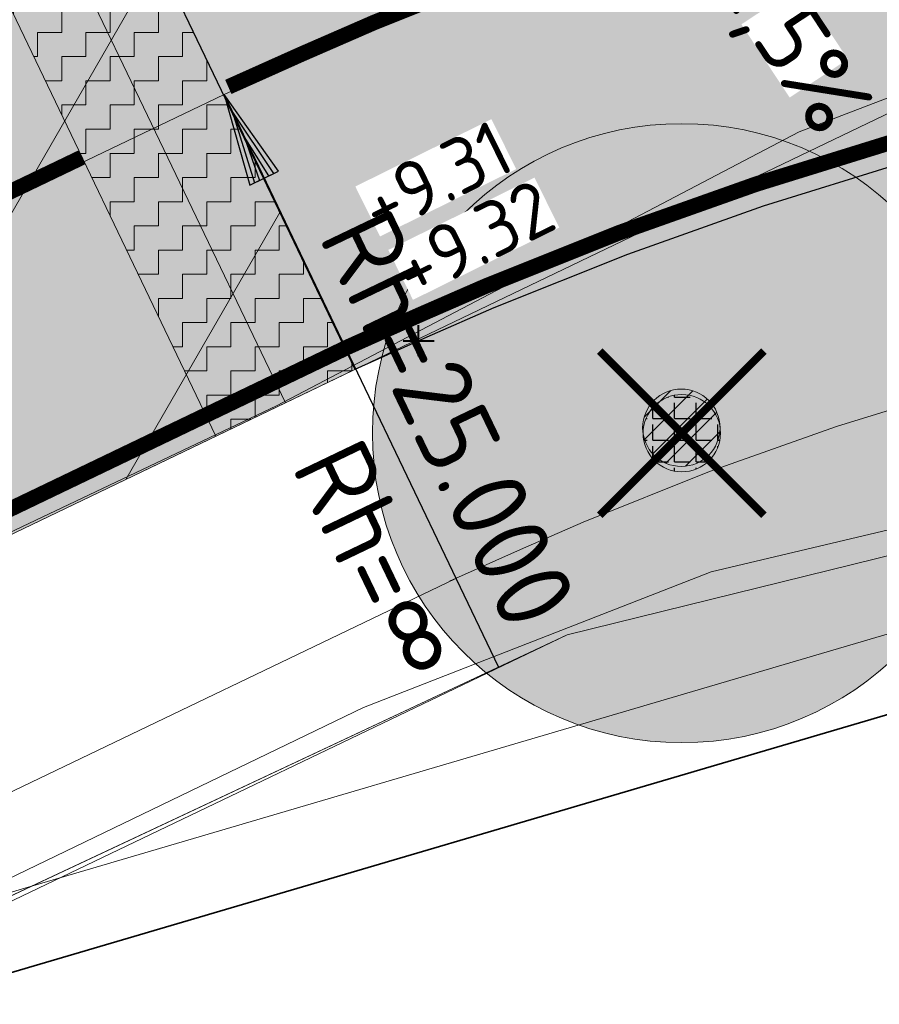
# Model space of a CAD drawing. Header units: metres. Extents: x 163543 to 168130, y 402678 to 405437.
# Tile 127 of 256: x 164762.7 to 164768.25, y 403542.16 to 403548.52. Entities that reach past the tile are written whole.
import ezdxf

# ---------------------------------------------------------------- set-up
doc = ezdxf.new("R2010")
doc.units = ezdxf.units.M
doc.linetypes.add('X-CA190022.004-UO-ALM_Assen$0$AM-AS', pattern=[16, 10, -2, 2, -2])
doc.linetypes.add('X-CA190022.004-UO-DWM_Snelfietsroute$0$2-1', pattern=[6, 2, -1, 2, -1])
doc.layers.get('0').update_dxf_attribs({"lineweight": 25})
for name, color, linetype, lineweight in [('X-CA190022.004-UO-ALM_Assen$0$N-WE-AM-AS_WEG-G', 10, 'X-CA190022.004-UO-ALM_Assen$0$AM-AS', 25), ('X-CA190022.004-UO-ALM_Assen$0$N-WE-AM-TANGENTPUNT-T25', 7, 'Continuous', 25), ('X-CA190022.004-UO-ARC_Arcering$0$N-WE-VH-VERHARDINGS_DEKLAAGVERVANGING-A', 250, 'Continuous', 20), ('X-CA190022.004-UO-ARC_Arcering$0$V-WE-VH-VERHARDING_ASFALT-A-FREESVAK', 252, 'Continuous', 18), ('X-CA190022.004-UO-BGT_Ondergrond$0$GE_201_SHDHek_Lijn_GEM', 253, 'X-CA190022.004-UO-BGT_Ondergrond$0$Hekwerk', 9), ('X-CA190022.004-UO-BGT_Ondergrond$0$GE_316_WGDFietspad_Vlak_GEM', 253, 'Continuous', 9), ('X-CA190022.004-UO-BGT_Ondergrond$0$GE_367_OWGBerm_groenvoorziening_grasenk_GEM', 253, 'Continuous', 9), ('X-CA190022.004-UO-BGT_Ondergrond$0$GE_401_OTDErf_Vlak_GEM', 253, 'Continuous', 9), ('X-CA190022.004-UO-DTM inmeting_v0.1$0$B-WE-GR-BOOM-S', 246, 'Continuous', 0), ('X-CA190022.004-UO-DTM inmeting_v0.1$0$B-WE-IE-TERREINAFSCHEIDING_KUNSTMATIG_RASTERHEKWERK-G', 246, 'X-CA190022.004-UO-DTM inmeting_v0.1$0$IE-TERREINAFSCHEIDING-KUNSTMATIG-OPEN', 0), ('X-CA190022.004-UO-DTM inmeting_v0.1$0$B-WE-VH-VERHARDING_ASFALT-G', 246, 'Continuous', 0), ('X-CA190022.004-UO-DWM_Beplanting$0$B-WE-GR-BOOM-S AFKOMSTIG UIT BGT', 252, 'Continuous', 0), ('X-CA190022.004-UO-DWM_Snelfietsroute$0$B-WE-VH-KANTVERHARDING-G', 214, 'Continuous', 18), ('X-CA190022.004-UO-DWM_Snelfietsroute$0$N-WE-GW-BERM-G', 90, 'Continuous', 18), ('X-CA190022.004-UO-DWM_Snelfietsroute$0$N-WE-VH-KANTVERHARDING-G', 210, 'Continuous', 25), ('X-CA190022.004-UO-DWM_Snelfietsroute$0$N-WE-VH-VERHARDINGS_DEKLAAGVERVANGING-A', 250, 'Continuous', 9), ('X-CA190022.004-UO-DWM_Snelfietsroute$0$N-WE-VW-MARKERING_LANGS_STREEP_21-G', 7, 'X-CA190022.004-UO-DWM_Snelfietsroute$0$2-1', 35), ('X-CA190022.004-UO-DWM_Snelfietsroute$0$N-WE-VW-MARKERING_LANGS_STREEP_DOORGETROKKEN_010-G', 7, 'Continuous', 0), ('X-CA190022.004-UO-DWM_Snelfietsroute$0$V-WE-VH-VERHARDING_ASFALT-FREESVAK', 7, 'Continuous', 18), ('X-CA190022.004-UO-DWM_Snelfietsroute$0$V-WE-VH-VERHARDING_ASFALT_ZAAGSNEDE-G', 1, 'X-CA190022.004-UO-DWM_Snelfietsroute$0$VH-ZAAGSNEDE', 25), ('X-CA190022.004-UO-GZM_Werkgrens_v0.2$0$N-WE-KG-GRENS_SYSTEEMGRENS-G', 7, 'X-CA190022.004-UO-GZM_Werkgrens_v0.2$0$KG-OG', 35), ('X-CA190022.004-UO-KAD_Percelen$0$B-WE-KG-GRENS_PERCEEL-GV', 150, 'Continuous', 9), ('X-CA190022.004-UO-TXT_Hoogtes$0$X-XX-AL-T25', 7, 'Continuous', 25), ('X-CA190022.004-UO-TXT_Tekst 1op200$0$N-WE-VH-VERKANTING-G', 7, 'Continuous', 35), ('X-CA190022.004-UO-TXT_Tekst 1op200$0$N-WE-VH-VERKANTING-T18', 7, 'Continuous', 18)]:
    doc.layers.add(name, color=color, linetype=linetype, lineweight=lineweight)
doc.layers.add('X-CA190022.004-UO-ARC_Arcering$0$N-GV-GR-GRAS-A-200 GRASMENGSEL M1', color=62, linetype='Continuous', lineweight=18, transparency=0.5)
doc.layers.add('X-CA190022.004-UO-ARC_Arcering$0$N-WE-VH-VERHARDING_ASFALT_ROOD-A', color=232, linetype='Continuous', lineweight=0, transparency=0.5)
for name, color, linetype in [('X-CA190022.004-UO-DWM_Beplanting$0$B-WE-GR-BOOM-S AFKOMSTIG UIT BOMENBESTAND GEMEENTE', 252, 'Continuous'), ('X-CA190022.004-UO-DWM_Beplanting$0$N-GV-GR-GRAS-A-200', 7, 'Continuous'), ('X-CA190022.004-UO-DWM_Beplanting$0$V-WE-GR-BOOM-S', 1, 'Continuous'), ('X-CA190022.004-UO-TXT_Hoogtes$0$C3D-SURFACE_TINSURFACE_LABELING-BESTAAND', 252, 'Continuous'), ('X-CA190022.004-UO-TXT_Hoogtes$0$C3D-SURFACE_TINSURFACE_LABELING-NIEUW', 7, 'Continuous')]:
    doc.layers.add(name, color=color, linetype=linetype)
doc.layers.add('X-CA190022.004-UO-TXT_Hoogtes$0$C3D-ASSEMBLY_MARKER', color=7, linetype='Continuous', lineweight=35, plot=False)
doc.styles.add('NLCS-ISO', font='NLCS-ISO.ttf')
doc.styles.add('X-CA190022.004-UO-ALM_Assen$0$NLCS-ISO', font='NLCS-ISO.ttf')
doc.styles.add('X-CA190022.004-UO-TXT_Tekst 1op200$0$NLCS-ISO-M500-T18', font='NLCS-ISO.ttf', dxfattribs={"height": 0.9})
doc.linetypes.add('X-CA190022.004-UO-BGT_Ondergrond$0$Hekwerk', pattern='A,5,-1.5,[2,dgnlstyle-Veghel.shx,S=0.007937,R=0,X=0,Y=0],-1.5', length=8)
doc.linetypes.add('X-CA190022.004-UO-DTM inmeting_v0.1$0$IE-TERREINAFSCHEIDING-KUNSTMATIG-OPEN', pattern='A,7,-1.5,[67,NLCS.SHX,S=0.75,R=0,X=0,Y=0],-1.5', length=10)
doc.linetypes.add('X-CA190022.004-UO-DWM_Snelfietsroute$0$VH-ZAAGSNEDE', pattern='A,1e-05,-2.54,[181,NLCS.SHX,S=2.54,R=0,X=-2.54,Y=0],-5.08,[181,NLCS.SHX,S=2.54,R=180,X=2.54,Y=0],-2.54', length=10.16001)
doc.linetypes.add('X-CA190022.004-UO-GZM_Werkgrens_v0.2$0$KG-OG', pattern='A,5.5,-1.5,[2,NLCS.SHX,S=0.5,R=0,X=0,Y=0],-1.5', length=8.5)
pattern_1 = [(0, (0, 0), (0.15625, 0.15625), [0.15625, -0.15625]), (90, (0.15625, 0), (-0.15625, 0.15625), [0.15625, -0.15625])]

# ---------------------------------------------------------------- blocks, each defined once
blk = doc.blocks.new('X-CA190022.004-UO-DTM inmeting_v0.1$0$boom')
h = blk.add_hatch()
h.set_pattern_fill('ANSI31', color=256, scale=0.13)
h.paths.add_polyline_path([(-1, 0, 1), (1, 0, 1)])
blk.add_circle((0, 0), 1)
blk = doc.blocks.new('X-CA190022.004-UO-DWM_Beplanting$0$SGR-BOOM_01-SO')
at = {"linetype": 'ByBlock', "lineweight": 18}
h = blk.add_hatch(color=0, dxfattribs=at)
h.dxf.hatch_style = 1
edge = h.paths.add_edge_path()
edge.add_arc((0, 0), 0.25, 0, 360)
at = {"color": 0, "linetype": 'ByBlock', "lineweight": 18}
for radius in [2, 0.25]:
    blk.add_circle((0, 0), radius, dxfattribs=at)
blk = doc.blocks.new('X-CA190022.004-UO-DWM_Beplanting$0$IMGEOBoom')
at = {"transparency": 33554457}
h = blk.add_hatch(color=256, dxfattribs=at)
h.dxf.hatch_style = 1
edge = h.paths.add_edge_path()
edge.add_arc((0, 0), 100, 0, 360)
edge = h.paths.add_edge_path(flags=17)
edge.add_arc((0, 0), 12.5, 0, 360)
h = blk.add_hatch()
h.set_pattern_fill('ANGLE', color=256)
h.set_pattern_definition([(0, (0, 0), (0, 6.985), [5.08, -1.905]), (90, (0, 0), (-6.985, 4e-16), [5.08, -1.905])])
edge = h.paths.add_edge_path(flags=17)
edge.add_arc((0, 0), 12.5, 0, 360)
at = {"layer": 'X-CA190022.004-UO-DWM_Beplanting$0$N-GV-GR-GRAS-A-200'}
h = blk.add_hatch(color=256, dxfattribs=at)
h.dxf.hatch_style = 1
edge = h.paths.add_edge_path(flags=17)
edge.add_arc((0, 0), 12.5, 0, 360)
at = {"xscale": 50, "yscale": 50, "zscale": 50}
blk.add_blockref('X-CA190022.004-UO-DWM_Beplanting$0$SGR-BOOM_01-SO', (0, 0), dxfattribs=at)
blk = doc.blocks.new('X-CA190022.004-UO-DWM_Beplanting$0$Te verwijderen boom')
at = {"ltscale": 0.1, "const_width": 0.05, "flags": 128}
for points in [[(-0.5303, 0.5303), (0.5303, -0.5303)], [(0.5303, 0.5303), (-0.5303, -0.5303)]]:
    blk.add_lwpolyline(points, dxfattribs=at)
blk = doc.blocks.new('*U211')
at = {"layer": 'X-CA190022.004-UO-TXT_Hoogtes$0$C3D-ASSEMBLY_MARKER', "color": 7, "linetype": 'Continuous', "lineweight": 40}
for p, q in [((164765.276, 403546.3453, 9.3241), (164765.276, 403546.5453, 9.3241)), ((164765.176, 403546.4453, 9.3241), (164765.376, 403546.4453, 9.3241))]:
    blk.add_line(p, q, dxfattribs=at)
at = {"layer": 'X-CA190022.004-UO-TXT_Hoogtes$0$X-XX-AL-T25', "color": 7, "linetype": 'Continuous', "lineweight": 25, "insert": (164765.6321, 403547.1045, 9.3241), "char_height": 0.36, "width": 1.05444, "attachment_point": 5, "rotation": 26.3178, "style": 'NLCS-ISO', "bg_fill": 3, "box_fill_scale": 1, "bg_fill_color": 256, "bg_fill_true_color": 13158600, "bg_fill_transparency": 0}
blk.add_mtext('{\\fNLCS-ISO|b0|i0|c0|p10;+9.32}', dxfattribs=at)
blk = doc.blocks.new('*U213')
at = {"layer": 'X-CA190022.004-UO-TXT_Hoogtes$0$X-XX-AL-T25', "color": 252, "linetype": 'Continuous', "lineweight": 25, "insert": (164765.3865, 403547.4983, 9.3107), "char_height": 0.36, "width": 0.98172, "attachment_point": 5, "rotation": 26.3178, "style": 'NLCS-ISO', "bg_fill": 3, "box_fill_scale": 1, "bg_fill_color": 256, "bg_fill_true_color": 13158600, "bg_fill_transparency": 0}
blk.add_mtext('{\\fNLCS-ISO|b0|i0|c0|p10;+9.31}', dxfattribs=at)
blk = doc.blocks.new('X-CA190022.004-UO-ALM_Assen$0$SVH-RANDVERHARDING-SO')
at = {"color": 0}
for p, q in [((-0.6, 3.5), (0.6, 3.5)), ((0, 0), (-0.6, 3.5)), ((-0.4, 3.5), (0.4, 3.5)), ((0, 0.7), (-0.4, 3.5)), ((-0.2, 3.5), (0.2, 3.5)), ((0, 1.75), (-0.2, 3.5)), ((0.6, 3.5), (0, 0)), ((0.4, 3.5), (0, 0.7)), ((0.2, 3.5), (0, 1.75))]:
    blk.add_line(p, q, dxfattribs=at)
blk = doc.blocks.new('*U125')
blk.add_solid([(2.5, 0.9), (2.5, 0), (-1.5025, 0)])

msp = doc.modelspace()

# ---------------------------------------------------------------- hatches: boundary and pattern name
at = {"layer": 'X-CA190022.004-UO-ARC_Arcering$0$N-GV-GR-GRAS-A-200 GRASMENGSEL M1'}
h = msp.add_hatch(dxfattribs=at)
h.set_pattern_fill('AGR-GRAS_02-SO', color=256, scale=0.1, pattern_type=2)
h.set_pattern_definition([(0, (0, 0), (1, 1), [0.25, -0.75]), (0, (0.55, 0.6), (1, 1), [0.25, -0.75]), (90, (0.1, 0.35), (-1, 1), [0.25, -0.75]), (90, (0.5, 0.7), (-1, 1), [0.25, -0.75]), (45, (0.2, 0.7), (0, 1), [0.25, -1.164213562]), (135, (0.55, 0), (-1, 0), [0.25, -1.164213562]), (26.5650512, (0.25, 0.3), (1, 4e-10), [0.25, -1.986067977]), (26.5650512, (0.7, 0.8), (1, 4e-10), [0.25, -1.986067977]), (63.43494882, (0.7, 0), (5e-11, 1), [0.25, -1.986067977]), (63.43494882, (0.25, 0.45), (5e-11, 1), [0.25, -1.986067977]), (63.43494882, (0.6, 0.2), (5e-11, 1), [0.25, -1.986067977]), (116.5650512, (0, 0.55), (-4e-10, 1), [0.25, -1.986067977]), (153.43494882, (0.2, 0.15), (-1, 5e-11), [0.25, -1.986067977])])
edge = h.paths.add_edge_path()
edge.add_line((164799.1598, 403552.1465), (164800.7219, 403553.3163))
edge.add_line((164800.7219, 403553.3163), (164799.8641, 403554.4776))
edge.add_arc((164800.9067, 403552.2054), 2.5, 114.64651, 126.82873)
edge.add_line((164799.4081, 403554.2064), (164798.2658, 403553.351))
edge.add_arc((164784.4388, 403571.4727), 22.7944, 300.73295, 307.34405, ccw=False)
edge.add_arc((164782.0309, 403575.1091), 27.1515, 283.77413, 301.17907, ccw=False)
edge.add_arc((164782.2053, 403573.56), 25.6061, 265.21433, 284.22026, ccw=False)
edge.add_arc((164782.5866, 403580.3445), 32.3993, 261.86994, 265.54333, ccw=False)
edge.add_arc((164774.5852, 403523.3109), 25.1931, 82.19894, 87.06256)
edge.add_arc((164774.8098, 403525.2493), 23.2461, 87.3706, 114.15094)
edge.add_line((164765.2988, 403546.4607), (164766.3994, 403543.989))
edge.add_line((164766.3994, 403543.989), (164777.0738, 403546.8749))
edge.add_line((164777.0738, 403546.8749), (164777.3704, 403546.8455))
edge.add_line((164777.3704, 403546.8455), (164778.2553, 403546.7207))
edge.add_line((164778.2553, 403546.7207), (164778.2875, 403546.7163))
edge.add_line((164778.2875, 403546.7163), (164779.3891, 403546.5898))
edge.add_line((164779.3891, 403546.5898), (164780.5256, 403546.5049))
edge.add_line((164780.5256, 403546.5049), (164781.6649, 403546.4654))
edge.add_line((164781.6649, 403546.4654), (164782.8048, 403546.4716))
edge.add_line((164782.8048, 403546.4716), (164783.9435, 403546.5233))
edge.add_line((164783.9435, 403546.5233), (164785.0793, 403546.6205))
edge.add_line((164785.0793, 403546.6205), (164786.2103, 403546.763))
edge.add_line((164786.2103, 403546.763), (164787.3347, 403546.9507))
edge.add_line((164787.3347, 403546.9507), (164788.4466, 403547.1824))
edge.add_line((164788.4466, 403547.1824), (164789.2465, 403547.378))
edge.add_line((164789.2465, 403547.378), (164789.5669, 403547.4632))
edge.add_line((164789.5669, 403547.4632), (164790.6503, 403547.781))
edge.add_line((164790.6503, 403547.781), (164791.7304, 403548.1455))
edge.add_line((164791.7304, 403548.1455), (164792.7951, 403548.5528))
edge.add_line((164792.7951, 403548.5528), (164793.8426, 403549.0023))
edge.add_line((164793.8426, 403549.0023), (164794.8714, 403549.4934))
edge.add_line((164794.8714, 403549.4934), (164795.8796, 403550.0253))
edge.add_line((164795.8796, 403550.0253), (164796.8658, 403550.597))
edge.add_line((164796.8658, 403550.597), (164797.8284, 403551.2077))
edge.add_line((164797.8284, 403551.2077), (164798.7588, 403551.8516))
edge.add_line((164798.7588, 403551.8516), (164799.1598, 403552.1465))
at = {"layer": 'X-CA190022.004-UO-ARC_Arcering$0$N-WE-VH-VERHARDING_ASFALT_ROOD-A'}
h = msp.add_hatch(color=256, dxfattribs=at)
h.dxf.hatch_style = 1
h.paths.add_polyline_path([(164799.4081, 403554.2064), (164797.0907, 403557.4683), (164795.8681, 403556.5528), (164795.5458, 403556.3157), (164794.7893, 403555.7922), (164794.0126, 403555.2993), (164793.2167, 403554.8379), (164792.403, 403554.4088), (164791.5728, 403554.0124), (164790.7274, 403553.6496), (164789.8682, 403553.3209), (164788.9966, 403553.0269), (164788.1138, 403552.7679), (164787.869, 403552.7028), (164787.2215, 403552.5444), (164786.3209, 403552.3568), (164785.4135, 403552.2053), (164784.5007, 403552.0903), (164783.5842, 403552.0118), (164782.6652, 403551.9701), (164781.7452, 403551.9651), (164780.8259, 403551.997), (164779.9085, 403552.0655), (164778.9748, 403552.1728), (164777.9183, 403552.2757), (164776.8417, 403552.3383), (164775.7641, 403552.3578), (164774.6873, 403552.3342), (164773.6129, 403552.2677), (164772.5427, 403552.1583), (164771.4766, 403552.006), (164771.2189, 403551.9626), (164770.4217, 403551.812), (164769.3713, 403551.5749), (164768.3345, 403551.297), (164767.3102, 403550.9779), (164766.3002, 403550.6184), (164765.306, 403550.2191), (164764.328, 403549.7801), (164763.8447, 403549.5455), (164763.3965, 403549.3222), (164764.863, 403546.2603), (164765.3278, 403546.4685), (164765.7611, 403546.6571), (164766.6263, 403547.0034), (164767.5037, 403547.3145), (164768.392, 403547.59), (164769.2897, 403547.8295), (164770.1953, 403548.0328), (164771.1065, 403548.1994), (164771.7975, 403548.3008), (164772.0245, 403548.3295), (164772.9451, 403548.4226), (164773.8678, 403548.4789), (164774.791, 403548.4981), (164775.7133, 403548.4805), (164776.6333, 403548.4261), (164777.5494, 403548.3351), (164778.46, 403548.2066), (164778.4731, 403548.2049), (164779.5306, 403548.0834), (164780.6075, 403548.0029), (164781.6868, 403547.9656), (164782.7667, 403547.9714), (164783.8455, 403548.0204), (164784.9215, 403548.1125), (164785.993, 403548.2475), (164787.0582, 403548.4253), (164788.1154, 403548.6456), (164788.8756, 403548.8315), (164789.163, 403548.9079), (164790.1992, 403549.2119), (164791.2225, 403549.5572), (164792.2311, 403549.943), (164793.2235, 403550.3689), (164794.1981, 403550.8342), (164795.1533, 403551.338), (164796.0876, 403551.8796), (164796.9994, 403552.4582), (164797.8874, 403553.0728), (164798.2658, 403553.351)])
edge = h.paths.add_edge_path()
edge.add_line((164812.1319, 403564.244), (164809.2162, 403566.9825))
edge.add_arc((164792.4511, 403582.7283), 23, 306.85504, 316.79576, ccw=False)
edge.add_line((164806.2463, 403564.3247), (164804.3248, 403562.8857))
edge.add_line((164804.3248, 403562.8857), (164804.2185, 403562.8062))
edge.add_line((164804.2185, 403562.8062), (164806.6208, 403559.6079))
edge.add_line((164806.6208, 403559.6079), (164808.6465, 403561.1249))
edge.add_arc((164792.454, 403582.7255), 26.996, 306.85646, 316.79581)
h = msp.add_hatch(color=256, dxfattribs=at)
h.dxf.hatch_style = 1
h.paths.add_polyline_path([(164639.7819, 403490.1185), (164641.3016, 403486.9496), (164764.8632, 403546.2599), (164763.3965, 403549.3223)])
at = {"layer": 'X-CA190022.004-UO-ARC_Arcering$0$N-WE-VH-VERHARDINGS_DEKLAAGVERVANGING-A'}
h = msp.add_hatch(dxfattribs=at)
h.set_pattern_fill('AVH-ASFALT_B', color=256, angle=15, pattern_type=2)
h.set_pattern_definition([(60, (0, 0), (-1.2990381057, 0.75), [])])
h.paths.add_polyline_path([(164639.7819, 403490.1185), (164641.3016, 403486.9496), (164764.8632, 403546.2599), (164763.3965, 403549.3223)])
at = {"layer": 'X-CA190022.004-UO-ARC_Arcering$0$V-WE-VH-VERHARDING_ASFALT-A-FREESVAK', "ltscale": 0.2}
h = msp.add_hatch(dxfattribs=at)
h.set_pattern_fill('AVH-ASFALT_FREESVAK', color=256, scale=0.1, pattern_type=2)
h.set_pattern_definition(pattern_1)
h.paths.add_polyline_path([(164763.3965, 403549.3223), (164762.9455, 403549.1063), (164764.4151, 403546.0448), (164764.8658, 403546.2612)])
h = msp.add_hatch(dxfattribs=at)
h.set_pattern_fill('AVH-ASFALT_FREESVAK', color=256, scale=0.1, pattern_type=2)
h.set_pattern_definition(pattern_1)
h.paths.add_polyline_path([(164762.9455, 403549.1063), (164762.4946, 403548.8903), (164763.9643, 403545.8284), (164764.4151, 403546.0448)])

# ---------------------------------------------------------------- linework, layer by layer
at = {"layer": 'X-CA190022.004-UO-BGT_Ondergrond$0$GE_201_SHDHek_Lijn_GEM'}
for p, q in [((164771.263, 403545.786), (164766.236, 403544.544)), ((164766.236, 403544.544), (164683.071, 403504.746))]:
    msp.add_line(p, q, dxfattribs=at)
at = {"layer": 'X-CA190022.004-UO-BGT_Ondergrond$0$GE_316_WGDFietspad_Vlak_GEM', "flags": 128}
msp.add_lwpolyline([(164783.7, 403545.643), (164775.27, 403548.69), (164773.26, 403549.22), (164770.72, 403548.83), (164768.53, 403548.02), (164631.74, 403482.36), (164627.08, 403480.35), (164621.316, 403478.014), (164619.704, 403481.066), (164625.59, 403483.48), (164629.22, 403485.06), (164763.542, 403549.392), (164768.875, 403551.946)], dxfattribs=at)
at = {"layer": 'X-CA190022.004-UO-BGT_Ondergrond$0$GE_367_OWGBerm_groenvoorziening_grasenk_GEM', "flags": 128}
for points in [[(164510.298, 403423.881), (164518.157, 403427.555), (164571.47, 403453.2), (164577.71, 403456.5), (164591.23, 403464.58), (164599.21, 403468.63), (164602.07, 403470), (164604.577, 403471.161), (164605.74, 403471.7), (164607.424, 403472.383), (164621.316, 403478.014), (164627.08, 403480.35), (164631.74, 403482.36), (164768.53, 403548.02), (164770.72, 403548.83), (164773.26, 403549.22), (164775.27, 403548.69), (164783.7, 403545.643)], [(164793.738, 403546.45), (164797.942, 403548.705), (164798.777, 403549.092), (164799.971, 403547.237), (164793.081, 403543.524), (164789.839, 403542.878), (164787.928, 403542.792), (164776.394, 403545.354), (164774.138, 403545.724), (164771.263, 403545.786), (164766.236, 403544.544), (164683.071, 403504.746), (164620.047, 403474.794)]]:
    msp.add_lwpolyline(points, dxfattribs=at)
at = {"layer": 'X-CA190022.004-UO-BGT_Ondergrond$0$GE_401_OTDErf_Vlak_GEM', "flags": 128}
msp.add_lwpolyline([(164620.047, 403474.794), (164683.071, 403504.746), (164766.236, 403544.544), (164771.263, 403545.786), (164774.138, 403545.724), (164776.394, 403545.354), (164787.928, 403542.792), (164789.839, 403542.878), (164793.081, 403543.524), (164799.971, 403547.237)], dxfattribs=at)
at = {"layer": 'X-CA190022.004-UO-DTM inmeting_v0.1$0$B-WE-IE-TERREINAFSCHEIDING_KUNSTMATIG_RASTERHEKWERK-G'}
for p, q in [((164769.915, 403545.603, 9.336), (164767.167, 403544.951, 9.374)), ((164767.167, 403544.951, 9.374), (164764.919, 403544.074, 9.378)), ((164764.919, 403544.074, 9.378), (164762.262, 403542.794, 9.369))]:
    msp.add_line(p, q, dxfattribs=at)
at = {"layer": 'X-CA190022.004-UO-DTM inmeting_v0.1$0$B-WE-VH-VERHARDING_ASFALT-G'}
msp.add_polyline3d([(164792.679, 403546.113, 9.21), (164788.438, 403545.043, 9.199), (164784.894, 403545.414, 9.195), (164780.91, 403546.785, 9.204), (164776.97, 403548.223, 9.236), (164773.723, 403549.326, 9.279), (164770.602, 403548.893, 9.298), (164767.735, 403547.795, 9.307), (164764.358, 403546.024, 9.306), (164761.239, 403544.545, 9.311)], dxfattribs=at)
at = {"layer": 'X-CA190022.004-UO-DWM_Snelfietsroute$0$B-WE-VH-KANTVERHARDING-G', "flags": 128}
msp.add_lwpolyline([(164764.8632, 403546.2599), (164641.3016, 403486.9496)], dxfattribs=at)
at = {"layer": 'X-CA190022.004-UO-DWM_Snelfietsroute$0$N-WE-GW-BERM-G', "flags": 128}
for points in [[(164765.476, 403544.8913), (164765.9338, 403545.0963), (164766.3393, 403545.2729), (164767.1558, 403545.5996), (164767.9767, 403545.8907), (164768.8077, 403546.1484), (164769.6474, 403546.3725), (164770.4945, 403546.5626), (164771.3504, 403546.7191), (164772.0004, 403546.8145), (164772.194, 403546.839), (164773.0663, 403546.9272), (164773.9291, 403546.9798), (164774.7923, 403546.9978), (164775.6547, 403546.9814), (164776.5148, 403546.9305), (164777.3704, 403546.8455), (164778.2505, 403546.7213)], [(164759.1521, 403541.8547), (164770.8422, 403545.2974), (164777.0738, 403546.8749)], [(164765.5123, 403544.9076), (164641.9444, 403485.6107)]]:
    msp.add_lwpolyline(points, dxfattribs=at)
at = {"layer": 'X-CA190022.004-UO-DWM_Snelfietsroute$0$N-WE-VH-KANTVERHARDING-G', "flags": 128}
msp.add_lwpolyline([(164777.5494, 403548.3351), (164776.6333, 403548.4261), (164775.7133, 403548.4805), (164774.791, 403548.4981), (164773.8678, 403548.4789), (164772.9451, 403548.4226), (164772.0245, 403548.3295), (164771.7975, 403548.3008), (164771.1065, 403548.1994), (164770.1953, 403548.0328), (164769.2897, 403547.8295), (164768.392, 403547.59), (164767.5037, 403547.3145), (164766.6263, 403547.0034), (164765.7611, 403546.6571), (164765.3278, 403546.4685), (164764.863, 403546.2603)], dxfattribs=at)
at = {"layer": 'X-CA190022.004-UO-DWM_Snelfietsroute$0$N-WE-VH-VERHARDINGS_DEKLAAGVERVANGING-A', "flags": 128}
msp.add_lwpolyline([(164763.1358, 403549.8666), (164764.8632, 403546.2599)], dxfattribs=at)
at = {"layer": 'X-CA190022.004-UO-DWM_Snelfietsroute$0$N-WE-VW-MARKERING_LANGS_STREEP_21-G', "const_width": 0.1, "flags": 128}
msp.add_lwpolyline([(164763.0981, 403547.6301), (164755.886, 403544.1683)], dxfattribs=at)
at = {"layer": 'X-CA190022.004-UO-DWM_Snelfietsroute$0$N-WE-VW-MARKERING_LANGS_STREEP_DOORGETROKKEN_010-G', "const_width": 0.1, "flags": 128}
for points in [[(164764.0455, 403548.0856), (164764.5198, 403548.298), (164764.9901, 403548.5028), (164765.9202, 403548.8751), (164766.8731, 403549.2129), (164767.8377, 403549.5121), (164768.8127, 403549.7722), (164769.7963, 403549.993), (164770.7812, 403550.1731), (164771.5269, 403550.2825), (164771.7985, 403550.3168), (164772.7835, 403550.4165), (164773.786, 403550.4776), (164774.7892, 403550.4985), (164775.7915, 403550.4794), (164776.7913, 403550.4203), (164777.7881, 403550.3212)], [(164777.5673, 403548.484), (164776.6451, 403548.5757), (164775.7192, 403548.6304), (164774.7909, 403548.6482), (164773.8616, 403548.6288), (164772.933, 403548.5722), (164772.0075, 403548.4785), (164771.7772, 403548.4495), (164771.0821, 403548.3474), (164770.1654, 403548.1798), (164769.2539, 403547.9752), (164768.3504, 403547.7341), (164767.4564, 403547.4569), (164766.5733, 403547.1438), (164765.7033, 403546.7956), (164765.2672, 403546.6057), (164764.8017, 403546.3972)], [(164764.7982, 403546.3951), (164641.2385, 403487.0857)]]:
    msp.add_lwpolyline(points, dxfattribs=at)
at = {"layer": 'X-CA190022.004-UO-DWM_Snelfietsroute$0$V-WE-VH-VERHARDING_ASFALT-FREESVAK', "ltscale": 0.2, "flags": 128}
for points in [[(164762.9457, 403549.1059), (164764.4151, 403546.0448)], [(164762.4949, 403548.8896), (164763.9643, 403545.8284)]]:
    msp.add_lwpolyline(points, dxfattribs=at)
at = {"layer": 'X-CA190022.004-UO-DWM_Snelfietsroute$0$V-WE-VH-VERHARDING_ASFALT_ZAAGSNEDE-G', "ltscale": 0.02, "flags": 128}
msp.add_lwpolyline([(164763.3965, 403549.3223), (164764.8658, 403546.2612)], dxfattribs=at)
at = {"layer": 'X-CA190022.004-UO-GZM_Werkgrens_v0.2$0$N-WE-KG-GRENS_SYSTEEMGRENS-G', "ltscale": 0.2, "flags": 128}
msp.add_lwpolyline([(164202.4472, 403276.2613, -0.007014), (164204.6842, 403278.1945), (164207.7316, 403280.6309), (164216.351, 403287.4712), (164219.0036, 403289.4341), (164219.3747, 403289.7286), (164237.1837, 403303.1852), (164244.5865, 403308.6053), (164248.7299, 403311.6378), (164253.9775, 403315.3667), (164261.1755, 403320.4804), (164269.6822, 403326.3245), (164277.478, 403331.5383), (164300.1389, 403346.153), (164322.964, 403359.926), (164334.0727, 403366.2923), (164351.6653, 403375.7975), (164373.7421, 403387.5498), (164399.9497, 403400.4639), (164429.2801, 403414.7433), (164430.1236, 403415.141), (164430.9478, 403415.5063), (164431.7771, 403415.8458), (164432.6152, 403416.1613), (164433.4617, 403416.4527), (164434.3156, 403416.7195), (164435.1764, 403416.9618), (164436.0433, 403417.1793), (164436.3055, 403417.2588, -0.099821), (164451.9815, 403417.179, 0.131087), (164471.53, 403420.9481), (164482.5327, 403426.2434), (164490.6931, 403418.7998), (164492.5862, 403419.7065), (164495.4036, 403416.53, -0.0101), (164498.0739, 403413.5363), (164499.3853, 403412.0048), (164502.2759, 403408.6525), (164509.2744, 403412.9481), (164511.7682, 403416.461), (164509.1861, 403420.2014, -0.175036), (164509.3211, 403422.1351, -0.180129), (164510.5167, 403423.4313), (164518.8245, 403427.3151), (164545.0302, 403439.9269), (164571.6953, 403452.7535), (164577.9553, 403456.0641), (164591.4717, 403464.1419), (164595.4463, 403466.1591), (164599.4312, 403468.1815), (164600.8539, 403468.8631), (164605.94, 403471.2415), (164622.0165, 403477.7584), (164627.2729, 403479.8887), (164631.9473, 403481.9049), (164633.2674, 403482.5386, 0.084778), (164642.609, 403485.3797), (164759.3321, 403541.3865), (164770.9742, 403544.8151), (164773.2724, 403545.3969), (164787.8866, 403542.2896), (164789.8994, 403542.3802), (164793.2522, 403543.0483), (164800.2402, 403546.8141), (164803.671, 403549.366), (164804.774, 403550.3597), (164806.9829, 403547.3874), (164807.907, 403546.1989), (164811.8705, 403549.2808), (164810.9533, 403550.4603), (164809.5117, 403552.4058), (164808.3427, 403553.5747), (164810.024, 403555.0894), (164807.8269, 403558.0125), (164809.8344, 403559.5158, 0.087199), (164816.7069, 403566.8332, -0.136189), (164825.151, 403574.239), (164897.9516, 403609.3405), (164931.0927, 403625.3205), (165054.7837, 403684.9605), (165123.1554, 403717.9264), (165148.5664, 403730.033), (165175.6541, 403740.4785), (165188.1464, 403744.8236), (165187.6324, 403748.0919), (165185.258, 403754.9316), (165180.0379, 403753.6895, 0.027846), (165177.0513, 403752.4656), (165119.6977, 403725.1407), (165051.3091, 403692.1666), (164927.6181, 403632.5265), (164894.4771, 403616.5466), (164821.6765, 403581.4451, 0.136189), (164810.0156, 403571.2181, -0.087199), (164805.039, 403565.9193), (164803.0204, 403564.4075), (164799.4154, 403569.2038), (164798.615, 403568.6044), (164797.8152, 403568.0055), (164797.2158, 403568.8059), (164793.3705, 403565.9263), (164793.97, 403565.1259), (164792.3761, 403563.9323), (164795.8845, 403559.0637, -0.201548), (164780.0972, 403554.057, 0.075656), (164771.1692, 403553.9823, -0.009755), (164764.0749, 403552.5359), (164754.2863, 403547.7986), (164747.4743, 403544.6064), (164708.3404, 403525.5832), (164686.2179, 403515.365), (164675.148, 403509.8648), (164663.5245, 403504.2583), (164644.3266, 403495.0707), (164639.4929, 403492.7231), (164638.2009, 403492.1265, -0.201818), (164621.8461, 403491.8003, 0.209498), (164598.5804, 403490.9733), (164556.1572, 403470.5662), (164536.2995, 403461.008), (164516.3184, 403451.408), (164508.2317, 403447.5121), (164500.1868, 403443.6422), (164497.2034, 403443.0085), (164495.0903, 403442.274, 0.130794), (164492.9131, 403444.8115), (164488.4347, 403447.8855), (164494.8987, 403449.835), (164490.3149, 403452.2329), (164484.4843, 403450.5971, -0.076427), (164479.7481, 403454.7226), (164478.7992, 403455.8573), (164474.918, 403452.9617), (164457.3434, 403473.5657), (164451.2569, 403468.374), (164465.5191, 403451.6533, -0.484297), (164464.8169, 403448.1132), (164461.4164, 403446.3938), (164463.8934, 403441.7699), (164464.9162, 403439.6136), (164433.0168, 403424.6831, 0.05166), (164425.3001, 403421.7034), (164396.4308, 403407.6484), (164370.0936, 403394.6705), (164347.8842, 403382.8476), (164330.1818, 403373.2831), (164318.908, 403366.8221), (164295.9034, 403352.9409), (164273.086, 403338.2252), (164265.1934, 403332.9466), (164256.5936, 403327.0387), (164249.3435, 403321.8879), (164244.0503, 403318.1266), (164239.8605, 403315.0601), (164232.409, 403309.6044), (164214.476, 403296.0541), (164201.2888, 403285.5888, 0.012131), (164197.4136, 403282.3572)], format="xyb", close=True, dxfattribs=at)
at = {"layer": 'X-CA190022.004-UO-KAD_Percelen$0$B-WE-KG-GRENS_PERCEEL-GV', "flags": 128}
msp.add_lwpolyline([(164615.905, 403478.304), (164503.089, 403421.185), (164504.937, 403419.149), (164510.499, 403421.842), (164619.909, 403474.821), (164758.78, 403541.048), (164766.236, 403544.544), (164771.263, 403545.786), (164774.138, 403545.724), (164787.928, 403542.792), (164789.839, 403542.878), (164793.081, 403543.524), (164802.649, 403548.73), (164790.783, 403565.26), (164770.057, 403555.749), (164772.136, 403553.829), (164662.782, 403501.158)], close=True, dxfattribs=at)
msp.add_lwpolyline([(164860.969, 403463.589), (164858.048, 403489.835), (164848.867, 403493.07), (164833.316, 403507.004), (164808.436, 403540.853), (164802.649, 403548.73), (164793.081, 403543.524), (164789.839, 403542.878), (164787.928, 403542.792), (164774.138, 403545.724), (164771.263, 403545.786), (164766.236, 403544.544), (164758.78, 403541.048), (164619.909, 403474.821)], dxfattribs=at)

# ---------------------------------------------------------------- block references
at = {"layer": 'X-CA190022.004-UO-ALM_Assen$0$N-WE-AM-TANGENTPUNT-T25', "linetype": 'Continuous', "lineweight": 25, "extrusion": (5.29567e-17, -1.10423e-16, -1), "xscale": 0.1714285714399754, "yscale": 0.1714285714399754, "zscale": 0.1714285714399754, "rotation": 154.3784889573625}
msp.add_blockref('X-CA190022.004-UO-ALM_Assen$0$SVH-RANDVERHARDING-SO', (-164764.018, 403548.0366), dxfattribs=at)
at = {"layer": 'X-CA190022.004-UO-DTM inmeting_v0.1$0$B-WE-GR-BOOM-S', "linetype": 'ByBlock', "lineweight": -2, "xscale": 0.25, "yscale": 0.25, "zscale": 0.25}
msp.add_blockref('X-CA190022.004-UO-DTM inmeting_v0.1$0$boom', (164766.974, 403545.883, 9.417), dxfattribs=at)
at = {"layer": 'X-CA190022.004-UO-DWM_Beplanting$0$B-WE-GR-BOOM-S AFKOMSTIG UIT BGT', "xscale": 0.02, "yscale": 0.02, "zscale": 0.02}
msp.add_blockref('X-CA190022.004-UO-DWM_Beplanting$0$IMGEOBoom', (164766.977, 403545.848), dxfattribs=at)
at = {"layer": 'X-CA190022.004-UO-DWM_Beplanting$0$B-WE-GR-BOOM-S AFKOMSTIG UIT BOMENBESTAND GEMEENTE', "xscale": 0.02, "yscale": 0.02, "zscale": 0.02}
msp.add_blockref('X-CA190022.004-UO-DWM_Beplanting$0$IMGEOBoom', (164766.977, 403545.848), dxfattribs=at)
at = {"layer": 'X-CA190022.004-UO-DWM_Beplanting$0$V-WE-GR-BOOM-S'}
msp.add_blockref('X-CA190022.004-UO-DWM_Beplanting$0$Te verwijderen boom', (164766.977, 403545.848), dxfattribs=at)

# ---------------------------------------------------------------- texts
at = {"layer": 'X-CA190022.004-UO-ALM_Assen$0$N-WE-AM-TANGENTPUNT-T25', "linetype": 'Continuous', "lineweight": 25, "insert": (164765.5909, 403544.4101), "char_height": 0.5, "attachment_point": 3, "rotation": 295.62151, "style": 'X-CA190022.004-UO-ALM_Assen$0$NLCS-ISO'}
msp.add_mtext('Rh=∞', dxfattribs=at)

# ---------------------------------------------------------------- next in the draw order: block references
at = {"layer": 'X-CA190022.004-UO-TXT_Hoogtes$0$C3D-SURFACE_TINSURFACE_LABELING-NIEUW', "color": 7, "linetype": 'Continuous', "lineweight": -3}
msp.add_blockref('*U211', (0, 0), dxfattribs=at)

# ---------------------------------------------------------------- next in the draw order: block references
at = {"layer": 'X-CA190022.004-UO-TXT_Hoogtes$0$C3D-SURFACE_TINSURFACE_LABELING-BESTAAND', "color": 252, "linetype": 'Continuous', "lineweight": -3}
msp.add_blockref('*U213', (0, 0), dxfattribs=at)

# ---------------------------------------------------------------- next in the draw order: linework, layer by layer
at = {"layer": 'X-CA190022.004-UO-ALM_Assen$0$N-WE-AM-AS_WEG-G', "linetype": 'X-CA190022.004-UO-ALM_Assen$0$AM-AS', "lineweight": 18, "flags": 128}
msp.add_lwpolyline([(163996.3336, 403048.7079), (164190.4284, 403269.7022, -0.042486), (164203.1301, 403281.9006, -0.059508), (164394.91, 403402.5094, 0.004627), (164427.6093, 403418.3764, -0.157573), (164448.8983, 403421.5602, 0.154381), (164469.7953, 403424.5523), (164600.3151, 403487.369, -0.209691), (164620.3886, 403488.0753, 0.209331), (164640.431, 403488.7666), (164764.018, 403548.0366, -0.149301), (164778.4569, 403550.2302, 0.1997), (164797.0708, 403554.9547), (164807.4367, 403562.7175, 0.087199), (164813.3613, 403569.0256, -0.136187), (164823.4136, 403577.842), (165121.4266, 403721.5336), (165178.7718, 403748.8545, -0.027628), (165181.3258, 403749.9024), (165206.7024, 403758.7118, -0.228175), (165222.2157, 403756.9271, 0.262526), (165239.8769, 403756.0478), (165316.357, 403794.295, -0.002956), (165321.66, 403796.9079), (165454.6761, 403861.4737, 0.23372), (165465.5419, 403875.4828), (165466.0393, 403877.9302, -0.138247), (165476.4672, 403898.1944), (165483.3233, 403905.5401), (165502.0132, 403925.3181, 0.002701), (165511.6267, 403935.5313), (165520.3237, 403945.4553), (165525.6923, 403951.3659), (165530.6152, 403956.3669, -0.067804), (165540.3857, 403964.2785), (165579.0076, 403987.5663, 0.233996), (165587.6067, 404001.0273, -0.257888), (165597.6307, 404015.2621), (165668.8061, 404049.8625, 0.124118), (165680.9654, 404060.0929), (165692.9099, 404076.6707, -0.330379), (165732.6456, 404089.3227, 0.184611), (165745.4916, 404089.775), (165892.3247, 404151.9072, 0.025067), (165914.8777, 404162.8134, -0.010717), (165924.3873, 404167.7535), (166007.5698, 404208.7262, -0.019073), (166018.0171, 404213.386, -0.104113), (166035.0595, 404216.3803), (166071.3638, 404215.1615, 0.120943), (166079.7627, 404216.9268), (166253.1153, 404300.2122, 0.13702), (166261.2028, 404307.3087, -0.137066), (166269.2936, 404314.4067), (166458.0553, 404405.0533, -0.054959), (166465.2926, 404407.5962), (166474.0116, 404409.6201, 0.055121), (166477.7441, 404410.9329), (166509.8455, 404426.3741, 0.067066), (166514.3066, 404429.3114, -0.067277), (166518.7829, 404432.256), (166556.6687, 404450.4403, -0.017321), (166566.185, 404454.6089, 0.016602), (166575.3124, 404458.5914), (166597.751, 404469.2822, 0.132978), (166635.0886, 404501.3122, -0.040273), (166645.1747, 404513.8396), (166648.1959, 404517.0287, -0.072027), (166677.0196, 404539.8), (166677.2461, 404539.9312, -0.089333), (166717.8168, 404554.5858), (166734.2901, 404557.387, 0.162804), (166748.2749, 404564.8681, -0.09225), (166757.8834, 404571.8738), (166814.8952, 404599.1351, -0.032371), (166817.2964, 404600.0978), (166825.5401, 404602.7985, 0.083096), (166832.851, 404606.6269, -0.051041), (166841.5511, 404611.9159), (166891.2887, 404635.5886, -0.108035), (166898.7767, 404637.3339), (166928.2422, 404637.7392, 0.209269), (166941.3852, 404643.7087, -0.026762), (166980.5363, 404682.8606, -0.026198), (167007.2291, 404704.4246, -0.019993), (167033.1303, 404721.66), (167034.933, 404722.7582, -0.028502), (167071.4851, 404742.263), (167095.8875, 404753.5488, 0.061079), (167112.4353, 404763.813, -0.01638), (167116.3416, 404766.7485), (167122.4961, 404771.0654, -0.093473), (167132.2396, 404775.4785), (167140.6213, 404777.5197, -0.056178), (167157.1983, 404779.6303), (167189.7312, 404780.0989, -0.091291), (167196.1584, 404779.011), (167222.3068, 404769.4735, 0.203837), (167236.3782, 404770.2117, 0.017826), (167328.8316, 404819.5522), (167395.6775, 404858.3489, 0.031256), (167406.0673, 404865.2809), (167511.4691, 404945.5505)], format="xyb", dxfattribs=at)
at = {"layer": 'X-CA190022.004-UO-ALM_Assen$0$N-WE-AM-TANGENTPUNT-T25', "linetype": 'Continuous', "lineweight": 25}
msp.add_line((164764.018, 403548.0366), (164765.791, 403544.3398), dxfattribs=at)

# ---------------------------------------------------------------- next in the draw order: block references
at = {"layer": 'X-CA190022.004-UO-TXT_Tekst 1op200$0$N-WE-VH-VERKANTING-G', "rotation": 291.8837428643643}
msp.add_blockref('*U125', (164765.9787, 403549.424), dxfattribs=at)

# ---------------------------------------------------------------- next in the draw order: texts
at = {"layer": 'X-CA190022.004-UO-ALM_Assen$0$N-WE-AM-TANGENTPUNT-T25', "linetype": 'Continuous', "lineweight": 25, "insert": (164766.3122, 403544.7561), "char_height": 0.5, "attachment_point": 3, "rotation": 295.62151, "style": 'X-CA190022.004-UO-ALM_Assen$0$NLCS-ISO'}
msp.add_mtext('Rh=25.000', dxfattribs=at)

# ---------------------------------------------------------------- next in the draw order: texts
at = {"layer": 'X-CA190022.004-UO-TXT_Tekst 1op200$0$N-WE-VH-VERKANTING-T18', "insert": (164767.8939, 403548.5011), "char_height": 0.45, "width": 0.566625, "attachment_point": 2, "rotation": 303.3879, "style": 'X-CA190022.004-UO-TXT_Tekst 1op200$0$NLCS-ISO-M500-T18', "bg_fill": 3, "box_fill_scale": 1, "bg_fill_color": 256, "bg_fill_transparency": 0}
msp.add_mtext('2,5%', dxfattribs=at)

doc.saveas('drawing.dxf')
